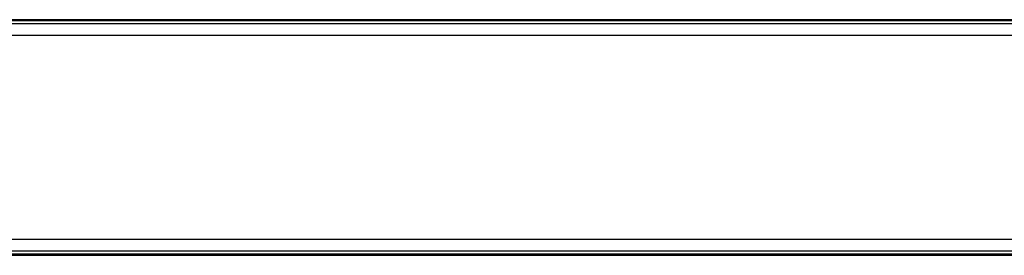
# Model space of a CAD drawing. Header units: millimetres. Extents: x 0 to 420, y 0 to 297.
# Tile 3 of 7: x 130 to 198, y 100 to 116. Entities that reach past the tile are written whole.
import ezdxf

# ---------------------------------------------------------------- set-up
doc = ezdxf.new("R2010")
doc.units = ezdxf.units.MM

msp = doc.modelspace()

# ---------------------------------------------------------------- linework, layer by layer
at = {"color": 7, "linetype": 'Continuous'}
for p, q in [((58.87983, 115.94495), (216.69347, 115.94495)), ((58.87983, 99.7139), (216.69347, 99.7139))]:
    msp.add_line(p, q, dxfattribs=at)
at = {"color": 7, "linetype": 'Continuous', "lineweight": 25}
for p, q in [((216.69347, 115.87469), (58.87983, 115.87469)), ((216.25928, 115.94495), (59.31403, 115.94495)), ((216.69347, 115.6639), (58.87983, 115.6639)), ((218.59061, 114.85586), (56.9827, 114.85586)), ((218.59061, 100.80299), (56.9827, 100.80299)), ((216.69347, 99.99495), (58.87983, 99.99495)), ((216.69347, 99.78416), (58.87983, 99.78416)), ((216.25928, 99.7139), (59.31403, 99.7139))]:
    msp.add_line(p, q, dxfattribs=at)

doc.saveas('drawing.dxf')
